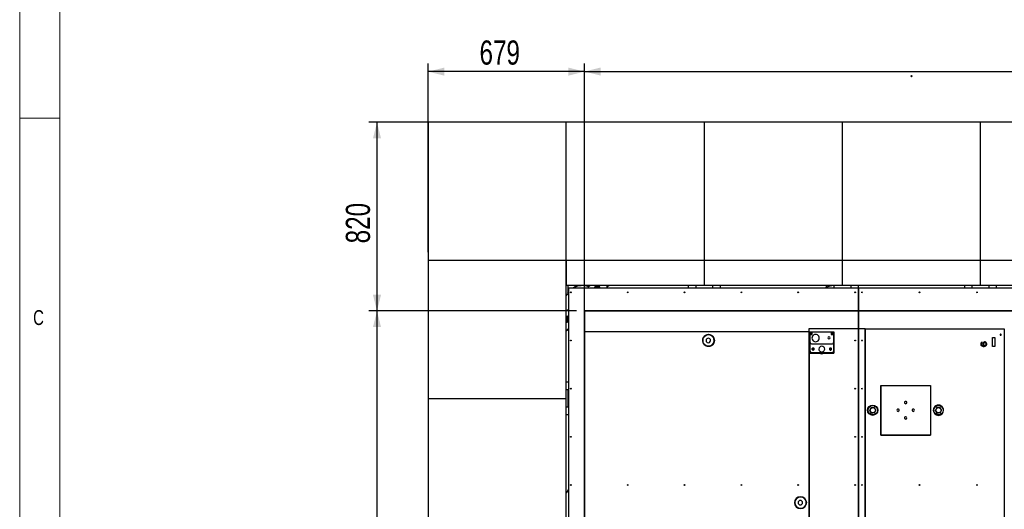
# Model space of a CAD drawing. Header units: millimetres. Extents: x 5 to 589, y 5 to 415.
# Tile 30 of 104: x 5 to 127, y 261 to 322. Entities that reach past the tile are written whole.
import ezdxf

# ---------------------------------------------------------------- set-up
doc = ezdxf.new("R2010")
doc.units = ezdxf.units.MM
doc.layers.add('COTES', color=1, linetype='Continuous')
doc.layers.add('NOTES', color=6, linetype='Continuous')
doc.layers.add('TRAIT-FORT', color=4, linetype='Continuous', lineweight=25)
doc.styles.add('SLDTEXTSTYLE0', font='TXT', dxfattribs={"width": 0.75})
doc.dimstyles.new('SLDDIMSTYLE0', dxfattribs={"dimtxt": 3, "dimasz": 2, "dimexe": 0, "dimexo": 0.0625, "dimgap": 0.75, "dimtad": 1, "dimlfac": 35, "dimrnd": 1e-09, "dimzin": 12, "dimdsep": 46, "dimtxsty": 'SLDTEXTSTYLE0', "dimsah": 1, "dimcen": 0.09, "dimadec": 0, "dimazin": 3, "dimtfac": 1, "dimtofl": 0, "dimtmove": 0, "dimatfit": 3, "dimfxl": 1, "dimfrac": 2, "dimtolj": 1, "dimtzin": 12, "dimarcsym": 0})
doc.dimstyles.new('SLDDIMSTYLE1', dxfattribs={"dimtxt": 3, "dimasz": 2, "dimexe": 0, "dimexo": 0.0625, "dimgap": 0.75, "dimtad": 1, "dimdec": 0, "dimlfac": 35, "dimrnd": 1e-09, "dimzin": 12, "dimdsep": 46, "dimtxsty": 'SLDTEXTSTYLE0', "dimsah": 1, "dimcen": 0.09, "dimadec": 0, "dimazin": 3, "dimtfac": 1, "dimtdec": 0, "dimtofl": 0, "dimtmove": 0, "dimatfit": 3, "dimfxl": 1, "dimfrac": 2, "dimtolj": 1, "dimtzin": 12, "dimarcsym": 0})

# ---------------------------------------------------------------- blocks, each defined once
blk = doc.blocks.new('_D')
at = {"layer": 'COTES', "color": 1, "transparency": 16777216}
for p, q in [((74.12, 286.07), (48.36, 286.07)), ((49.36, 286.07), (49.36, 207.67)), ((74.12, 207.67), (48.36, 207.67))]:
    blk.add_line(p, q, dxfattribs=at)
for points in [[(49.36, 286.07), (48.86, 284.07), (49.86, 284.07)], [(49.36, 207.67), (49.86, 209.67), (48.86, 209.67)]]:
    blk.add_solid(points, dxfattribs=at)
at = {"layer": 'COTES', "color": 1, "transparency": 16777216, "char_height": 3, "attachment_point": 1, "rotation": 90, "style": 'SLDTEXTSTYLE0'}
for s, insert in [('ITRI', (45.49, 248.9)), ('2744', (45.49, 238.91))]:
    blk.add_mtext(s, dxfattribs=dict(at, insert=insert))
blk = doc.blocks.new('_D_1')
at = {"layer": 'COTES', "color": 1, "transparency": 16777216}
for p, q in [((71.86, 309.49), (48.36, 309.49)), ((49.36, 309.49), (49.36, 286.07)), ((74.12, 286.07), (48.36, 286.07))]:
    blk.add_line(p, q, dxfattribs=at)
for points in [[(49.36, 309.49), (48.86, 307.49), (49.86, 307.49)], [(49.36, 286.07), (49.86, 288.07), (48.86, 288.07)]]:
    blk.add_solid(points, dxfattribs=at)
at = {"layer": 'COTES', "color": 1, "transparency": 16777216, "insert": (45.49, 294.46), "char_height": 3, "attachment_point": 1, "rotation": 90, "style": 'SLDTEXTSTYLE0'}
blk.add_mtext('820', dxfattribs=at)
blk = doc.blocks.new('_D_3')
at = {"layer": 'COTES', "color": 1, "transparency": 16777216}
for p, q in [((55.72, 293.35), (55.72, 316.78)), ((75.12, 284.48), (75.12, 316.78)), ((75.12, 315.78), (55.72, 315.78))]:
    blk.add_line(p, q, dxfattribs=at)
for points in [[(55.72, 315.78), (57.72, 315.28), (57.72, 316.28)], [(75.12, 315.78), (73.12, 316.28), (73.12, 315.28)]]:
    blk.add_solid(points, dxfattribs=at)
at = {"layer": 'COTES', "color": 1, "transparency": 16777216, "insert": (62.09, 319.65), "char_height": 3, "attachment_point": 1, "rotation": 0.002, "style": 'SLDTEXTSTYLE0'}
blk.add_mtext('679', dxfattribs=at)
blk = doc.blocks.new('_D_4')
at = {"layer": 'COTES', "color": 1, "transparency": 16777216}
for p, q in [((75.12, 284.48), (75.12, 316.79)), ((262.96, 287.07), (262.96, 316.79)), ((75.12, 315.79), (262.96, 315.79))]:
    blk.add_line(p, q, dxfattribs=at)
for points in [[(75.12, 315.79), (77.12, 315.29), (77.12, 316.29)], [(262.96, 315.79), (260.96, 316.29), (260.96, 315.29)]]:
    blk.add_solid(points, dxfattribs=at)
at = {"layer": 'COTES', "color": 1, "transparency": 16777216, "char_height": 3, "attachment_point": 1, "style": 'SLDTEXTSTYLE0'}
for s, insert in [('6574', (161.08, 319.66)), ('ITRI', (171.07, 319.66))]:
    blk.add_mtext(s, dxfattribs=dict(at, insert=insert))

msp = doc.modelspace()

# ---------------------------------------------------------------- linework, layer by layer
at = {"color": 7, "linetype": 'Continuous', "lineweight": 18}
for p, q in [((5, 415), (5, 5)), ((10, 410), (10, 10)), ((5, 310), (10, 310))]:
    msp.add_line(p, q, dxfattribs=at)
at = {"color": 7, "linetype": 'Continuous'}
for p, q in [((75.12017, 286.06534), (242.44747, 286.06534)), ((75.12017, 207.66534), (75.12017, 286.06534)), ((75.12017, 286.06534), (75.12017, 207.66534)), ((242.44747, 286.06534), (75.12017, 286.06534)), ((109.97104, 283.84668), (102.98264, 283.84668)), ((102.98264, 283.84668), (102.98264, 254.90978)), ((109.97104, 276.63568), (109.97104, 283.84668)), ((109.99644, 276.63568), (109.99644, 283.84668)), ((109.99644, 283.84668), (127.23158, 283.84668)), ((127.23158, 283.84668), (127.23158, 274.53535)), ((103.04222, 283.48596), (75.12127, 283.48499)), ((75.12127, 283.48499), (75.12228, 254.45374)), ((103.04449, 218.35525), (103.04222, 283.48596)), ((103.13431, 283.23493), (103.13431, 283.14422)), ((103.13431, 283.14422), (103.40644, 283.14422)), ((103.13431, 282.1464), (103.13431, 283.14422)), ((103.22502, 283.23493), (103.22502, 283.14422)), ((103.40644, 283.41636), (103.31573, 283.41636)), ((103.40644, 283.32564), (103.31573, 283.32564)), ((105.76493, 283.41636), (103.40644, 283.41636)), ((103.40644, 283.36322), (103.40644, 283.41636)), ((103.40644, 283.32564), (103.40644, 283.36322)), ((103.40644, 283.23493), (103.40644, 283.32564)), ((103.40644, 283.14422), (103.40644, 283.23493)), ((105.85565, 283.41636), (105.76493, 283.41636)), ((105.76493, 283.41636), (105.76493, 283.32564)), ((105.76493, 283.32564), (105.85565, 283.32564)), ((105.76493, 283.32564), (105.76493, 283.30445)), ((105.76493, 283.30445), (105.76493, 283.23493)), ((105.76493, 283.23493), (105.76493, 283.14422)), ((105.76493, 283.14422), (105.94636, 283.14422)), ((105.94636, 283.23493), (105.94636, 283.14422)), ((105.94636, 283.14422), (106.03707, 283.14422)), ((106.03707, 283.14422), (106.03707, 283.23493)), ((106.03707, 283.14422), (106.03707, 282.1464)), ((125.7802, 281.66961), (125.7802, 282.75815)), ((125.7802, 282.75815), (126.05234, 282.75815)), ((126.05234, 282.75815), (126.05234, 281.66961)), ((103.13431, 281.05786), (103.13431, 282.1464)), ((103.31573, 281.96497), (105.85565, 281.96497)), ((106.03707, 282.1464), (106.03707, 281.05786)), ((124.34427, 282.04757), (124.32882, 281.97198)), ((124.32882, 281.97198), (124.32882, 281.91151)), ((124.32882, 281.91151), (124.34427, 281.83592)), ((124.39058, 282.12317), (124.34427, 282.04757)), ((124.34427, 281.83592), (124.39058, 281.76032)), ((124.45234, 282.16852), (124.39058, 282.12317)), ((124.39058, 281.76032), (124.45234, 281.71497)), ((124.40603, 281.9871), (124.42146, 282.03246)), ((124.40603, 281.89639), (124.40603, 281.9871)), ((124.42146, 281.85103), (124.40603, 281.89639)), ((124.42146, 282.03246), (124.45234, 282.07781)), ((124.45234, 281.80568), (124.42146, 281.85103)), ((124.49867, 282.18364), (124.45234, 282.16852)), ((124.45234, 282.07781), (124.49867, 282.10805)), ((124.49867, 281.77544), (124.45234, 281.80568)), ((124.45234, 281.71497), (124.52955, 281.68473)), ((124.49867, 282.10805), (124.49867, 282.18364)), ((124.54498, 281.76032), (124.49867, 281.77544)), ((124.52955, 281.68473), (124.63764, 281.66961)), ((124.63764, 281.7452), (124.54498, 281.76032)), ((124.60674, 282.06269), (124.59131, 281.9871)), ((124.59131, 281.9871), (124.59131, 281.91151)), ((124.59131, 281.91151), (124.60674, 281.83592)), ((124.65307, 282.13829), (124.60674, 282.06269)), ((124.60674, 281.83592), (124.66852, 281.7452)), ((124.66852, 281.7452), (124.63764, 281.7452)), ((124.63764, 281.66961), (124.74571, 281.66961)), ((124.6994, 282.18364), (124.65307, 282.13829)), ((124.68395, 282.04757), (124.66852, 282.00222)), ((124.66852, 282.00222), (124.66852, 281.89639)), ((124.66852, 281.89639), (124.68395, 281.85103)), ((124.71483, 282.09293), (124.68395, 282.04757)), ((124.68395, 281.85103), (124.71483, 281.80568)), ((124.77659, 282.21388), (124.6994, 282.18364)), ((124.74571, 282.12317), (124.71483, 282.09293)), ((124.71483, 281.80568), (124.74571, 281.77544)), ((124.79204, 282.13829), (124.74571, 282.12317)), ((124.74571, 281.77544), (124.79204, 281.76032)), ((124.74571, 281.66961), (124.8538, 281.68473)), ((124.8538, 282.21388), (124.77659, 282.21388)), ((124.83835, 282.13829), (124.79204, 282.13829)), ((124.79204, 281.76032), (124.83835, 281.76032)), ((124.88468, 282.12317), (124.83835, 282.13829)), ((124.83835, 281.76032), (124.88468, 281.77544)), ((124.93099, 282.18364), (124.8538, 282.21388)), ((124.8538, 281.68473), (124.93099, 281.71497)), ((124.93099, 282.09293), (124.88468, 282.12317)), ((124.88468, 281.77544), (124.93099, 281.80568)), ((124.99275, 282.13829), (124.93099, 282.18364)), ((124.96187, 282.04757), (124.93099, 282.09293)), ((124.93099, 281.80568), (124.96187, 281.85103)), ((124.93099, 281.71497), (124.99275, 281.76032)), ((124.97732, 282.00222), (124.96187, 282.04757)), ((124.96187, 281.85103), (124.97732, 281.89639)), ((124.97732, 281.89639), (124.97732, 282.00222)), ((125.03908, 282.06269), (124.99275, 282.13829)), ((124.99275, 281.76032), (125.03908, 281.83592)), ((125.05451, 281.9871), (125.03908, 282.06269)), ((125.03908, 281.83592), (125.05451, 281.91151)), ((125.05451, 281.91151), (125.05451, 281.9871)), ((126.05234, 281.66961), (125.7802, 281.66961)), ((104.29928, 280.87644), (103.31573, 280.87644)), ((104.87211, 280.87644), (104.29928, 280.87644)), ((105.85565, 280.87644), (104.87211, 280.87644)), ((109.97104, 276.54388), (109.97104, 276.63568)), ((109.97104, 255.79458), (109.97104, 276.54388)), ((109.99644, 276.54388), (109.99644, 276.63568)), ((109.99644, 255.79458), (109.99644, 276.54388)), ((111.91328, 276.82355), (118.08165, 276.82359)), ((111.91332, 270.65518), (111.91328, 276.82355)), ((118.08165, 276.82359), (118.08168, 270.65522)), ((127.23158, 274.53535), (127.23158, 274.4265)), ((127.23158, 274.4265), (127.23158, 255.80311)), ((118.08168, 270.65522), (111.91332, 270.65518))]:
    msp.add_line(p, q, dxfattribs=at)
msp.add_circle((110.90065, 273.73637), 0.63498, dxfattribs=at)
for centre, radius, start, end in [((90.49362, 282.397), 0.72568, 0.0009265, 180.0017395), ((90.49362, 282.39699), 0.72568, 180.0014392, 0.0012268), ((90.52409, 282.397), 0.72569, 0.0007736, 180.001224), ((90.52409, 282.39699), 0.72569, 180.0005896, 0.0014081), ((90.49361, 282.39699), 0.28303, 0.0046174, 180.0026158), ((90.49361, 282.397), 0.28303, 180.0029105, 0.0043227), ((103.31573, 283.23493), 0.18143, 90.0015004, 179.9984996), ((103.31574, 283.23493), 0.09072, 90.0041522, 179.9958478), ((103.81501, 282.69067), 0.45356, 359.9999181, 180.0000819), ((103.81501, 282.69066), 0.45356, 179.9999181, 0.0000819), ((105.46813, 282.72549), 0.14173, 0.0008454, 179.9980138), ((105.46813, 282.7255), 0.14173, 180.0008112, 359.998048), ((105.85565, 283.23494), 0.18142, 359.9988487, 90.0011513), ((105.85565, 283.23493), 0.09071, 359.9988921, 90.0011079), ((126.79073, 283.12099), 0.07293, 359.9990968, 180.0009212), ((126.79073, 283.12099), 0.07293, 180.0006719, 359.9993461), ((103.31573, 282.1464), 0.18143, 180.0015004, 269.9984996), ((103.4971, 281.32999), 0.13602, 154.2777399, 179.9992663), ((103.49715, 281.33), 0.13606, 180.0011768, 282.8628681), ((103.49717, 281.32997), 0.13609, 102.8513566, 154.2823132), ((103.49717, 281.33), 0.09653, 150.0089485, 269.9885317), ((103.49724, 281.32991), 0.09663, 120.0172391, 149.9829353), ((103.49713, 281.32989), 0.0966, 89.9752361, 119.9569592), ((103.49717, 281.33001), 0.13605, 359.9942339, 102.8527785), ((103.49714, 281.33), 0.09653, 270.0051935, 300.0088033), ((103.49718, 281.32999), 0.09649, 329.9925955, 90.0041831), ((103.4972, 281.32997), 0.13602, 282.8454354, 334.2867032), ((103.49723, 281.3299), 0.0964, 299.9935195, 330.0277559), ((103.49697, 281.33001), 0.13625, 334.3127116, 359.9940152), ((104.58569, 281.32999), 0.36285, 0.0001854, 179.9984996), ((104.58569, 281.33), 0.36285, 179.9988595, 359.9998254), ((105.67417, 281.32999), 0.13602, 154.2777399, 179.9992664), ((105.67422, 281.33), 0.13606, 180.0011768, 282.8628681), ((105.67424, 281.32997), 0.13609, 102.8513566, 154.2823131), ((105.67424, 281.33), 0.09653, 150.0089485, 269.9885317), ((105.67431, 281.32991), 0.09663, 120.0172391, 149.9829353), ((105.6742, 281.32989), 0.0966, 89.9752359, 119.9569589), ((105.67424, 281.33001), 0.13605, 359.9942339, 102.8527785), ((105.67421, 281.33), 0.09653, 270.0051935, 300.0088033), ((105.67425, 281.32999), 0.09649, 329.9925955, 90.0041831), ((105.67427, 281.32997), 0.13602, 282.8454354, 334.2867032), ((105.6743, 281.3299), 0.0964, 299.9935195, 330.0277559), ((105.67404, 281.33001), 0.13625, 334.3127116, 359.9940151), ((105.85565, 282.14639), 0.18142, 269.9988487, 0.0011513), ((103.31573, 281.05787), 0.18143, 180.0015004, 269.9984996), ((104.58568, 281.32998), 0.54425, 237.7287597, 270.0008011), ((104.5857, 281.33002), 0.5443, 269.9991718, 302.2698867), ((105.85565, 281.05786), 0.18142, 269.9988487, 0.0011513), ((114.04683, 273.73937), 0.14406, 89.9984372, 270.0015628), ((114.04683, 273.73937), 0.14406, 269.9992011, 90.0007989), ((114.99747, 274.69004), 0.14404, 89.99918, 270.0008291), ((114.99748, 274.69004), 0.14404, 269.9991463, 90.0008628), ((115.94813, 273.7394), 0.14404, 89.9992011, 270.0007989), ((115.94813, 273.7394), 0.14404, 269.9992074, 90.0007926), ((119.06465, 273.73637), 0.63499, 0.0003702, 180.0003875), ((114.99748, 272.78875), 0.14404, 89.995834, 269.9963733), ((114.99747, 272.78875), 0.14404, 269.9975375, 89.9946698), ((119.06465, 273.73637), 0.63499, 180.0011278, 359.9996298), ((101.92394, 262.25949), 0.72568, 0.0013726, 180.0016769), ((101.95441, 262.25948), 0.72569, 0.0022566, 180.0018924), ((101.92394, 262.25948), 0.72568, 180.0013766, 0.0016729), ((101.95441, 262.25948), 0.72569, 180.0022551, 0.0018939), ((101.92394, 262.25947), 0.28303, 0.0018758, 180.0011682), ((101.92394, 262.25948), 0.28303, 180.0023268, 0.0007172)]:
    msp.add_arc(centre, radius, start, end, dxfattribs=at)
at = {"layer": 'TRAIT-FORT', "color": 4, "linetype": 'Continuous', "lineweight": 25}
for p, q in [((115.71791, 315.20814), (115.71791, 315.28064)), ((115.71791, 315.20814), (115.71791, 315.13564)), ((55.71791, 309.49498), (55.71791, 292.35212)), ((72.86077, 309.49498), (55.71791, 309.49498)), ((72.86077, 292.35212), (72.86077, 309.49498)), ((90.00362, 309.49498), (72.86077, 309.49498)), ((90.00362, 292.35212), (90.00362, 309.49498)), ((107.14648, 309.49498), (90.00362, 309.49498)), ((107.14648, 292.35212), (107.14648, 309.49498)), ((124.28934, 309.49498), (107.14648, 309.49498)), ((124.28934, 292.35212), (124.28934, 309.49498)), ((141.4322, 309.49498), (124.28934, 309.49498)), ((55.71791, 292.35212), (72.86077, 292.35212)), ((55.71791, 292.35212), (55.71791, 275.20927)), ((72.86077, 292.35212), (90.00362, 292.35212)), ((72.86077, 275.20927), (72.86077, 292.35212)), ((72.86077, 292.35212), (72.86077, 289.23676)), ((90.00362, 292.35212), (107.14648, 292.35212)), ((90.00362, 289.23676), (90.00362, 292.35212)), ((107.14648, 292.35212), (124.28934, 292.35212)), ((107.14648, 289.23676), (107.14648, 292.35212)), ((124.28934, 292.35212), (141.4322, 292.35212)), ((124.28934, 289.23676), (124.28934, 292.35212)), ((90.00362, 289.23676), (72.86077, 289.23676)), ((73.07505, 288.16533), (73.07505, 289.23676)), ((73.14648, 288.95104), (73.14648, 238.66533)), ((73.14648, 288.95104), (109.14648, 288.95104)), ((74.00362, 289.06525), (74.00362, 289.23676)), ((75.8209, 289.23676), (75.59831, 288.99817)), ((76.42343, 288.95104), (76.42246, 288.95937)), ((76.93327, 289.01902), (76.94121, 288.95104)), ((77.85563, 289.23676), (78.02122, 289.08227)), ((77.8988, 288.95104), (78.02122, 289.08227)), ((78.16534, 289.23676), (78.02122, 289.08227)), ((88.00362, 289.23676), (88.00362, 288.95104)), ((88.9322, 289.23676), (88.9322, 288.95104)), ((107.14648, 289.23676), (90.00362, 289.23676)), ((91.07505, 288.95104), (91.07505, 289.23676)), ((92.00362, 288.95104), (92.00362, 289.23676)), ((105.14648, 289.23676), (105.14648, 289.00508)), ((106.07505, 289.23346), (106.07505, 288.95104)), ((124.28934, 289.23676), (107.14648, 289.23676)), ((108.21791, 288.95104), (108.21791, 289.23676)), ((109.14648, 288.95604), (109.14648, 289.23676)), ((109.14648, 288.95104), (109.14648, 238.66533)), ((109.14648, 288.95104), (109.14677, 288.95104)), ((109.14677, 238.66533), (109.14677, 288.95104)), ((109.14677, 288.95104), (145.14648, 288.95104)), ((122.28934, 289.23676), (122.28934, 288.95104)), ((123.21791, 289.23676), (123.21791, 288.95104)), ((141.4322, 289.23676), (124.28934, 289.23676)), ((125.36077, 288.95104), (125.36077, 289.23676)), ((126.28934, 288.95104), (126.28934, 289.23676)), ((72.86077, 288.16533), (73.07505, 288.16533)), ((73.07122, 288.37302), (73.14648, 288.4629)), ((72.86971, 286.07332), (72.86077, 286.06373)), ((72.86077, 285.25759), (72.87292, 285.26663)), ((72.86077, 285.257), (72.87292, 285.26663)), ((73.12833, 285.29645), (73.14648, 285.28776)), ((73.12833, 285.29645), (73.14648, 285.28862)), ((72.95382, 283.65041), (72.86077, 283.73722)), ((72.95382, 283.65041), (72.86077, 283.55067)), ((72.95382, 283.65041), (73.14648, 283.85693)), ((103.11359, 283.45273), (106.07502, 283.45273)), ((103.11359, 283.45273), (103.11359, 280.833)), ((106.07502, 283.45273), (106.07502, 280.833)), ((103.11359, 280.833), (106.07502, 280.833)), ((73.14648, 277.20927), (72.86077, 277.20927)), ((73.07505, 276.28069), (72.86077, 276.28069)), ((73.07505, 274.13784), (73.07505, 276.28069)), ((111.91328, 276.82355), (118.08168, 276.82355)), ((111.91328, 276.82355), (111.91328, 270.65522)), ((118.08168, 276.82355), (118.08168, 270.65522)), ((55.71791, 275.20927), (72.86077, 275.20927)), ((55.71791, 275.20927), (55.71791, 258.06641)), ((72.86077, 258.06641), (72.86077, 275.20927)), ((72.86077, 274.13784), (73.07505, 274.13784)), ((72.86077, 273.20927), (73.14648, 273.20927)), ((111.91328, 270.65522), (118.08168, 270.65522))]:
    msp.add_line(p, q, dxfattribs=at)
at = {"layer": 'TRAIT-FORT', "color": 4, "linetype": 'Continuous', "lineweight": 25, "flags": 128}
for points in [[(75.59831, 288.99817), (75.56431, 288.95367), (75.5627, 288.95104)], [(72.86077, 288.05761), (72.88969, 288.10834), (72.92585, 288.16784)], [(72.95939, 288.16738), (72.91433, 288.09388), (72.86077, 287.99732)], [(73.14648, 288.41935), (73.08402, 288.34311), (73.07363, 288.32975)]]:
    msp.add_lwpolyline(points, dxfattribs=at)
at = {"layer": 'TRAIT-FORT', "color": 4, "linetype": 'Continuous', "lineweight": 25}
for centre, radius in [((73.4322, 288.37962), 0.04571), ((80.48934, 288.37962), 0.04571), ((87.54648, 288.37962), 0.04571), ((94.60362, 288.37962), 0.04571), ((101.66077, 288.37962), 0.04571), ((108.71791, 288.37962), 0.04571), ((109.57505, 288.37962), 0.04571), ((116.71791, 288.37962), 0.04571), ((123.86077, 288.37962), 0.04571), ((73.02645, 285.06035), 0.11429), ((73.4322, 282.39701), 0.04571), ((90.52409, 282.397), 0.72569), ((108.71791, 282.39701), 0.04571), ((109.57505, 282.39701), 0.04571), ((73.4322, 276.41441), 0.04571), ((108.71791, 276.41441), 0.04571), ((109.57505, 276.41441), 0.04571), ((110.91494, 273.73709), 0.57143), ((110.91494, 273.73709), 0.32571), ((119.07894, 273.73709), 0.57143), ((119.07894, 273.73709), 0.32571), ((73.4322, 270.4318), 0.04571), ((108.71791, 270.4318), 0.04571), ((109.57505, 270.4318), 0.04571), ((73.4322, 264.4492), 0.04571), ((80.48934, 264.4492), 0.04571), ((87.54648, 264.4492), 0.04571), ((94.60362, 264.4492), 0.04571), ((101.66077, 264.4492), 0.04571), ((108.71791, 264.4492), 0.04571), ((109.57505, 264.4492), 0.04571), ((116.71791, 264.4492), 0.04571), ((123.86077, 264.4492), 0.04571), ((101.95441, 262.25948), 0.72569)]:
    msp.add_circle(centre, radius, dxfattribs=at)
for centre, radius, start, end in [((115.71791, 315.20814), 0.0725, 90, 270), ((115.71791, 315.20814), 0.0725, 0, 90), ((115.71791, 315.20814), 0.0725, 270, 0), ((74.86077, 286.95104), 2.28571, 69.0123932, 118.9550244), ((74.86077, 286.95104), 2.25714, 69.3060823, 117.6157798), ((76.69508, 288.84173), 0.34286, 18.5915621, 161.4084379), ((76.69508, 288.84173), 0.25714, 126.6601692, 154.8434517), ((76.69508, 288.84173), 0.25714, 66.6601692, 126.6601692), ((76.69508, 288.84173), 0.17143, 39.6160241, 140.3839759), ((76.69508, 288.84173), 0.12857, 58.2318993, 121.7681007), ((76.69508, 288.84173), 0.11429, 73.0302897, 106.9697103), ((76.80977, 289.04022), 0.2, 100.6766146, 133.20911), ((76.69508, 288.84173), 0.25714, 25.1565483, 66.6601692), ((76.80977, 289.04022), 0.2, 346.7526144, 79.3233854), ((106.14648, 286.95104), 2.28571, 91.790684, 118.9550244), ((106.14648, 286.95104), 2.25714, 91.8186803, 117.6157798), ((73.07863, 285.87842), 0.28571, 76.2623176, 136.9880804), ((73.02645, 285.06035), 0.34286, 69.5070262, 118.8972798), ((73.02645, 285.06035), 0.17143, 45.5581492, 165.1235391), ((73.02645, 285.06035), 0.17143, 194.8764609, 314.4418508), ((73.02645, 285.06035), 0.25714, 229.8852077, 246.6601692), ((73.02645, 285.06035), 0.25714, 66.6601692, 126.6601692), ((73.02645, 285.06035), 0.12857, 21.0000619, 186.6601692), ((73.02645, 285.06035), 0.12857, 186.6601692, 338.9999381), ((73.02645, 285.06035), 0.25714, 246.6601692, 297.8261307), ((73.02645, 285.06035), 0.34286, 241.1027202, 290.4929738), ((72.91177, 284.86187), 0.2, 255.2268326, 316.9880804), ((104.58569, 281.32999), 0.57143, 240.427907, 299.572093), ((74.86077, 262.37962), 2.28571, 138.5903779, 151.0449756), ((74.86077, 262.37962), 2.25714, 139.4195813, 152.3842202)]:
    msp.add_arc(centre, radius, start, end, dxfattribs=at)
for points, knots in [([(76.42246, 288.95937), (76.44154, 288.97357), (76.48023, 289.00237), (76.52093, 289.03266), (76.54155, 289.04801)], [0, 0, 0, 0, 0.493244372, 1, 1, 1, 1]), ([(76.54155, 289.04801), (76.55836, 289.06052), (76.59241, 289.08587), (76.63194, 289.11529), (76.65443, 289.13203), (76.66065, 289.13665)], [0, 0, 0, 0, 0.413688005, 0.838027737, 1, 1, 1, 1]), ([(76.66065, 289.13665), (76.68249, 289.12723), (76.72677, 289.10812), (76.77335, 289.08802), (76.79696, 289.07784)], [0, 0, 0, 0, 0.493244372, 1, 1, 1, 1]), ([(76.79696, 289.07784), (76.8162, 289.06953), (76.85517, 289.05272), (76.90042, 289.0332), (76.92616, 289.02209), (76.93327, 289.01902)], [0, 0, 0, 0, 0.413688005, 0.838027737, 1, 1, 1, 1]), ([(106.07505, 289.23676), (106.07718, 289.19013), (106.08143, 289.09686), (106.09733, 289.00083), (106.11345, 288.95384), (106.11441, 288.95104)], [0, 0, 0, 0, 0.48464721, 0.969294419, 1, 1, 1, 1]), ([(72.92457, 284.82425), (72.90521, 284.83261), (72.88364, 284.84191), (72.86288, 284.85087), (72.86077, 284.85178)], [0, 0, 0, 0, 0.8982024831, 1, 1, 1, 1]), ([(72.87292, 285.26663), (72.88973, 285.27914), (72.92378, 285.30448), (72.9633, 285.33391), (72.9858, 285.35065), (72.99201, 285.35527)], [0, 0, 0, 0, 0.413688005, 0.838027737, 1, 1, 1, 1]), ([(72.99201, 285.35527), (73.01385, 285.34585), (73.05813, 285.32674), (73.10472, 285.30664), (73.12833, 285.29645)], [0, 0, 0, 0, 0.493244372, 1, 1, 1, 1]), ([(73.06089, 284.76543), (73.03905, 284.77486), (72.99477, 284.79396), (72.94818, 284.81407), (72.92457, 284.82425)], [0, 0, 0, 0, 0.493244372, 1, 1, 1, 1]), ([(73.14648, 284.82914), (73.1409, 284.82499), (73.11812, 284.80803), (73.08961, 284.78681), (73.0671, 284.77006), (73.06089, 284.76543)], [0, 0, 0, 0, 0.190104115, 0.776261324, 1, 1, 1, 1]), ([(110.70651, 274.07368), (110.69843, 274.05864), (110.68225, 274.02851), (110.65737, 273.98216), (110.63197, 273.93485), (110.60752, 273.88932), (110.58434, 273.84615), (110.56251, 273.80549), (110.54075, 273.76496), (110.52641, 273.73825), (110.51923, 273.72488)], [0, 0, 0, 0, 0.132029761, 0.264574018, 0.399278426, 0.535008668, 0.649891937, 0.765406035, 0.88250798, 1, 1, 1, 1]), ([(110.70651, 274.07368), (110.74085, 274.07474), (110.81029, 274.07688), (110.91316, 274.08006), (111.01151, 274.08309), (111.0718, 274.08495), (111.10222, 274.08589)], [0, 0, 0, 0, 0.2646074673, 0.5349530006, 0.7653458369, 1, 1, 1, 1]), ([(111.31065, 273.74931), (111.30412, 273.75984), (111.29106, 273.78093), (111.27114, 273.8131), (111.25095, 273.8457), (111.22853, 273.88191), (111.20388, 273.92172), (111.177, 273.96513), (111.15004, 274.00867), (111.12503, 274.04905), (111.10921, 274.0746), (111.10222, 274.08589)], [0, 0, 0, 0, 0.095975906, 0.192130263, 0.288983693, 0.386154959, 0.511757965, 0.638262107, 0.767331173, 0.897120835, 1, 1, 1, 1]), ([(118.87051, 274.07368), (118.86243, 274.05864), (118.84625, 274.02851), (118.82137, 273.98216), (118.79597, 273.93485), (118.77152, 273.88932), (118.74834, 273.84615), (118.72651, 273.80549), (118.70475, 273.76496), (118.69041, 273.73825), (118.68323, 273.72488)], [0, 0, 0, 0, 0.132029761, 0.264574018, 0.399278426, 0.535008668, 0.649891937, 0.765406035, 0.88250798, 1, 1, 1, 1]), ([(118.87051, 274.07368), (118.90485, 274.07474), (118.97429, 274.07688), (119.07716, 274.08006), (119.17551, 274.08309), (119.23579, 274.08495), (119.26622, 274.08589)], [0, 0, 0, 0, 0.2646074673, 0.5349530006, 0.7653458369, 1, 1, 1, 1]), ([(119.47465, 273.74931), (119.46812, 273.75984), (119.45506, 273.78093), (119.43514, 273.8131), (119.41495, 273.8457), (119.39253, 273.88191), (119.36788, 273.92172), (119.341, 273.96513), (119.31404, 274.00867), (119.28903, 274.04905), (119.27321, 274.0746), (119.26622, 274.08589)], [0, 0, 0, 0, 0.095975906, 0.192130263, 0.288983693, 0.386154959, 0.511757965, 0.638262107, 0.767331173, 0.897120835, 1, 1, 1, 1]), ([(110.72766, 273.38829), (110.72114, 273.39883), (110.70808, 273.41992), (110.68816, 273.45208), (110.66797, 273.48469), (110.64554, 273.5209), (110.62089, 273.56071), (110.59401, 273.60412), (110.56705, 273.64765), (110.54205, 273.68803), (110.52622, 273.71358), (110.51923, 273.72488)], [0, 0, 0, 0, 0.095975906, 0.192130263, 0.288983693, 0.386154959, 0.511757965, 0.638262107, 0.767331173, 0.897120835, 1, 1, 1, 1]), ([(111.12337, 273.4005), (111.08902, 273.39944), (111.01959, 273.3973), (110.91671, 273.39413), (110.81837, 273.39109), (110.75808, 273.38923), (110.72766, 273.38829)], [0, 0, 0, 0, 0.264607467, 0.534953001, 0.765345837, 1, 1, 1, 1]), ([(111.12337, 273.4005), (111.13144, 273.41554), (111.14762, 273.44568), (111.17251, 273.49202), (111.19791, 273.53933), (111.22236, 273.58486), (111.24553, 273.62803), (111.26736, 273.66869), (111.28913, 273.70922), (111.30347, 273.73593), (111.31065, 273.74931)], [0, 0, 0, 0, 0.132029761, 0.264574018, 0.399278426, 0.535008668, 0.649891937, 0.765406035, 0.88250798, 1, 1, 1, 1]), ([(118.89166, 273.38829), (118.88514, 273.39883), (118.87208, 273.41992), (118.85216, 273.45208), (118.83197, 273.48469), (118.80954, 273.5209), (118.78489, 273.56071), (118.75801, 273.60412), (118.73105, 273.64765), (118.70605, 273.68803), (118.69022, 273.71358), (118.68323, 273.72488)], [0, 0, 0, 0, 0.095975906, 0.192130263, 0.288983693, 0.386154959, 0.511757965, 0.638262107, 0.767331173, 0.897120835, 1, 1, 1, 1]), ([(119.28737, 273.4005), (119.25302, 273.39944), (119.18359, 273.3973), (119.08071, 273.39413), (118.98237, 273.39109), (118.92208, 273.38923), (118.89166, 273.38829)], [0, 0, 0, 0, 0.264607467, 0.534953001, 0.765345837, 1, 1, 1, 1]), ([(119.28737, 273.4005), (119.29544, 273.41554), (119.31162, 273.44568), (119.33651, 273.49202), (119.36191, 273.53933), (119.38636, 273.58486), (119.40953, 273.62803), (119.43136, 273.66869), (119.45313, 273.70922), (119.46747, 273.73593), (119.47465, 273.74931)], [0, 0, 0, 0, 0.132029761, 0.264574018, 0.399278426, 0.535008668, 0.649891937, 0.765406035, 0.88250798, 1, 1, 1, 1])]:
    msp.add_open_spline(points, degree=3, knots=knots, dxfattribs=at)

# ---------------------------------------------------------------- texts
at = {"layer": 'NOTES', "color": 211, "insert": (6.66667, 286.16802), "char_height": 1.85208, "attachment_point": 1, "style": 'SLDTEXTSTYLE0'}
msp.add_mtext('C', dxfattribs=at)

# ---------------------------------------------------------------- dimensions: what is measured, and where the dimension line sits
at = {"layer": 'COTES', "color": 1}
for base, p1, p2, angle, picture, middle in [((55.71709, 315.78416), (75.12127, 283.48499), (55.71791, 292.35212), 0.0019945, '_D_3', (65.41862, 315.7845)), ((49.35606, 286.06534), (72.86077, 309.49498), (75.12017, 286.06534), 90, '_D_1', (49.35606, 297.78016))]:
    dim = msp.add_linear_dim(base=base, p1=p1, p2=p2, angle=angle, dimstyle='SLDDIMSTYLE1', dxfattribs=at)
    dim.commit()
    dim.dimension.update_dxf_attribs({"geometry": picture, "text_midpoint": middle, "dimtype": 160})
dim = msp.add_linear_dim(base=(262.96189, 315.79192), p1=(75.12127, 283.48499), p2=(262.96189, 286.06534), text='<> ITRI', dimstyle='SLDDIMSTYLE1', dxfattribs=at)
dim.commit()
dim.dimension.update_dxf_attribs({"geometry": '_D_4', "text_midpoint": (169.04158, 315.79192), "dimtype": 160})
dim = msp.add_linear_dim(base=(49.35606, 207.66534), p1=(75.12017, 286.06534), p2=(75.12017, 207.66534), angle=90, text='<> ITRI', dimstyle='SLDDIMSTYLE0', dxfattribs=at)
dim.commit()
dim.dimension.update_dxf_attribs({"geometry": '_D', "text_midpoint": (49.35606, 246.86534), "dimtype": 160})

doc.saveas('drawing.dxf')
